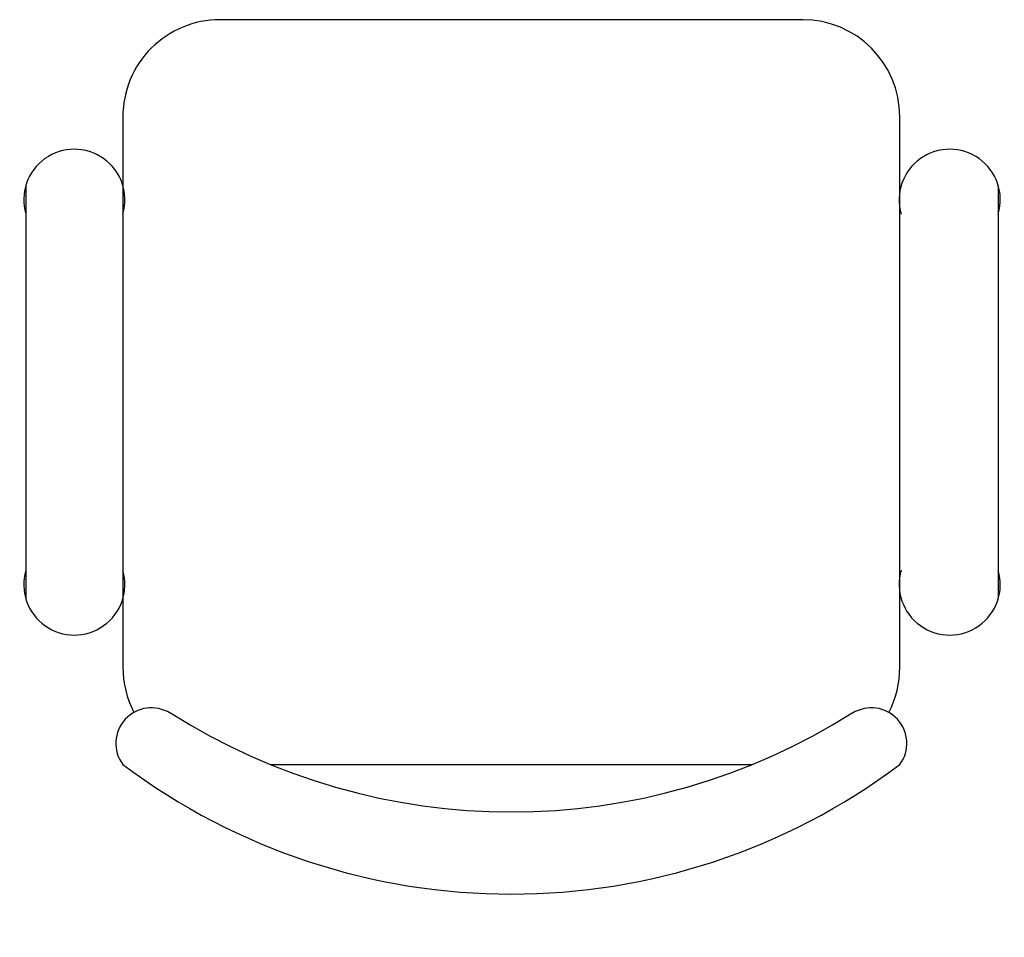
# Model space of a CAD drawing. Extents: x 338.2 to 368.6, y 176.5 to 204.8.
import ezdxf

# ---------------------------------------------------------------- set-up
doc = ezdxf.new("R2010")
doc.units = 0
doc.layers.get('0').update_dxf_attribs({"linetype": 'CONTINUOUS'})

# ---------------------------------------------------------------- blocks, each defined once
blk = doc.blocks.new('CHAIR7')
for p, q in [((5.125, 15.041986), (17.875, 15.041986)), ((20, 12), (3, 12)), ((0, 9), (0, -9)), ((23, -7.440115), (23, 7.440115)), ((3, -12), (20, -12)), ((5.125, -15), (17.875, -15))]:
    blk.add_line(p, q)
for centre, radius, start, end in [((5.5625, 13.541986), 1.5625, 73.739795, 286.260205), ((17.4375, 13.541986), 1.5625, 253.739795, 106.260205), ((22.344677, 11.120498), 1.096801, 53.309935, 212.027413), ((3, 9), 3, 90, 180), ((20, 9), 3, 62.415559, 90), ((7, 0), 20, 323.130102, 36.869898), ((4.823592, 0), 19.640192, 327.575753, 32.424247), ((3, -9), 3, 180, 270), ((22.344677, -11.120498), 1.096801, 147.972587, 306.690065), ((20, -9), 3, 270, 297.584441), ((5.5625, -13.5), 1.5625, 73.739795, 286.260205), ((17.4375, -13.5), 1.5625, 253.739795, 106.260205)]:
    blk.add_arc(centre, radius, start, end)
blk = doc.blocks.new('A$C365C526D')
at = {"color": 7, "rotation": 270}
blk.add_blockref('CHAIR7', (15.062, 27), dxfattribs=at)

msp = doc.modelspace()

# ---------------------------------------------------------------- block references
msp.add_blockref('A$C365C526D', (338.356, 177.826))

doc.saveas('drawing.dxf')
